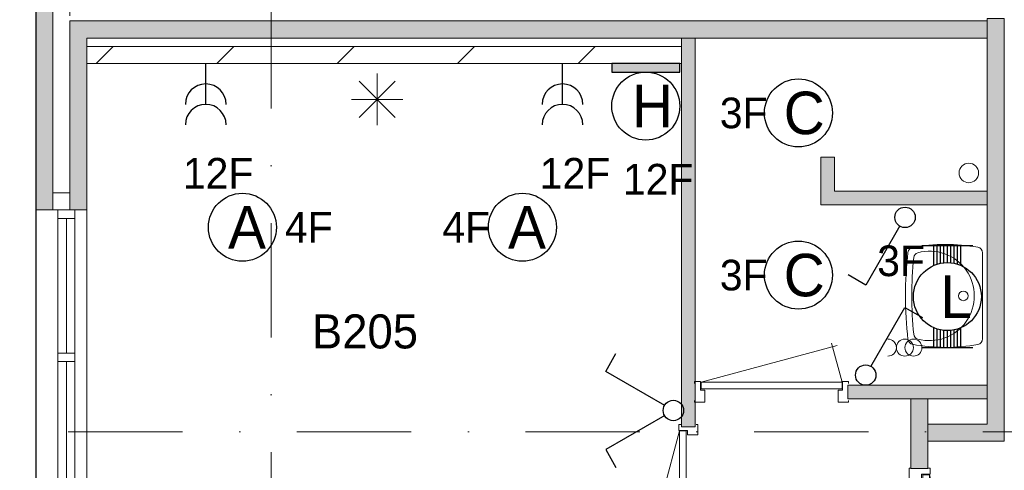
# Model space of a CAD drawing. Header units: millimetres. Extents: x 84337 to 168437, y -3060 to 56340.
# Tile 14 of 84: x 88040 to 93835, y 14244 to 16892. Entities that reach past the tile are written whole.
import ezdxf
from ezdxf.enums import TextEntityAlignment as Align
from ezdxf.xclip import XClip

# ---------------------------------------------------------------- set-up
doc = ezdxf.new("R2010")
doc.units = ezdxf.units.MM
doc.header["$PDMODE"] = 3
doc.header["$PDSIZE"] = 1
doc.linetypes.add('DGN4', pattern=[1345.6, 672.8, -336.4, 0, -336.4])
for name, color, linetype in [('14', 7, 'Continuous'), ('16', 7, 'Continuous'), ('17', 7, 'Continuous'), ('18', 7, 'Continuous'), ('19', 7, 'Continuous'), ('30', 7, 'Continuous'), ('32', 7, 'Continuous'), ('33', 7, 'Continuous'), ('40', 7, 'Continuous'), ('48', 7, 'Continuous'), ('5', 7, 'Continuous'), ('56', 7, 'Continuous'), ('58', 7, 'Continuous'), ('62', 7, 'Continuous')]:
    doc.layers.add(name, color=color, linetype=linetype)
doc.styles.add('dgn001', font='dgn001.shx')
doc.styles.add('dgn003', font='dgn003.shx')
doc.styles.get("Standard").update_dxf_attribs({"font": 'arial.ttf'})
doc.dimstyles.get("Standard").update_dxf_attribs({"dimtxt": 0.18, "dimasz": 0.18, "dimexe": 0.18, "dimexo": 0.0625, "dimgap": 0.09, "dimtad": 0, "dimtih": 1, "dimtoh": 1, "dimdec": 4, "dimzin": 0, "dimdsep": 46, "dimtxsty": 'Standard', "dimcen": 0.09, "dimadec": 0, "dimazin": 0, "dimtfac": 1, "dimtdec": 4, "dimtofl": 0, "dimtmove": 0, "dimatfit": 3, "dimfxl": 1, "dimtolj": 1, "dimtzin": 0, "dimarcsym": 0})

# ---------------------------------------------------------------- blocks, each defined once
blk = doc.blocks.new('EA914')
at = {"layer": '18'}
blk.add_hatch(color=3, dxfattribs=at).paths.add_polyline_path([(-200, -50), (200, -50), (200, 0), (-200, 0)])
at = {"layer": '18', "color": 3, "linetype": 'Continuous', "lineweight": 30, "flags": 128}
blk.add_lwpolyline([(-200, -50), (200, -50), (200, 0), (-200, 0), (-200, -50)], dxfattribs=at)
at = {"layer": '18', "color": 3, "linetype": 'Continuous', "lineweight": 30}
blk.add_circle((0, -250), 200, dxfattribs=at)
at = {"layer": '18', "color": 2, "linetype": 'Continuous', "lineweight": 13, "style": 'dgn001'}
blk.add_text('H', height=249.99, dxfattribs=at).set_placement((39.655, -250.005), align=Align.MIDDLE_CENTER)
at = {"layer": '18', "color": 1, "linetype": 'Continuous', "lineweight": 13, "style": 'dgn001'}
blk.add_text('12F', height=180, dxfattribs=at).set_placement((72.99, -590), align=Align.TOP_CENTER)
blk = doc.blocks.new('EC6304')
at = {"layer": '18', "color": 3, "linetype": 'Continuous', "lineweight": 30}
blk.add_circle((0, 0), 200, dxfattribs=at)
at = {"layer": '18', "color": 2, "linetype": 'Continuous', "lineweight": 13, "style": 'dgn001'}
blk.add_text('C', height=250, dxfattribs=at).set_placement((33.8, 0), align=Align.MIDDLE_CENTER)
at = {"layer": '18', "color": 1, "linetype": 'Continuous', "lineweight": 13, "style": 'dgn001'}
blk.add_text('3F', height=180, dxfattribs=at).set_placement((-182, 0), align=Align.MIDDLE_RIGHT)
blk = doc.blocks.new('EC6305')
at = {"layer": '18', "color": 3, "linetype": 'Continuous', "lineweight": 30}
blk.add_circle((0, 0), 200, dxfattribs=at)
at = {"layer": '18', "color": 2, "linetype": 'Continuous', "lineweight": 13, "style": 'dgn001'}
blk.add_text('C', height=250, dxfattribs=at).set_placement((33.8, 0), align=Align.MIDDLE_CENTER)
at = {"layer": '18', "color": 1, "linetype": 'Continuous', "lineweight": 13, "style": 'dgn001'}
blk.add_text('3F', height=180, dxfattribs=at).set_placement((-182, 0), align=Align.MIDDLE_RIGHT)
blk = doc.blocks.new('EC6310')
at = {"layer": '18', "color": 3, "linetype": 'Continuous', "lineweight": 30}
blk.add_circle((-0.015, 0), 200, dxfattribs=at)
at = {"layer": '18', "color": 2, "linetype": 'Continuous', "lineweight": 13, "style": 'dgn001'}
blk.add_text('A', height=249.99, dxfattribs=at).set_placement((26.855, -0.005), align=Align.MIDDLE_CENTER)
at = {"layer": '18', "color": 1, "linetype": 'Continuous', "lineweight": 13, "style": 'dgn001'}
blk.add_text('4F', height=180, dxfattribs=at).set_placement((249.98, 0), align=Align.MIDDLE_LEFT)
blk = doc.blocks.new('EC6311')
at = {"layer": '18', "color": 3, "linetype": 'Continuous', "lineweight": 30}
blk.add_circle((-0.015, 0), 200, dxfattribs=at)
at = {"layer": '18', "color": 2, "linetype": 'Continuous', "lineweight": 13, "style": 'dgn001'}
blk.add_text('A', height=249.99, dxfattribs=at).set_placement((26.855, -0.005), align=Align.MIDDLE_CENTER)
at = {"layer": '18', "color": 1, "linetype": 'Continuous', "lineweight": 13, "style": 'dgn001'}
blk.add_text('4F', height=180, dxfattribs=at).set_placement((-190.49, 0), align=Align.MIDDLE_RIGHT)
blk = doc.blocks.new('EA35')
at = {"layer": '18', "color": 3, "linetype": 'Continuous', "lineweight": 30}
for p, q in [((-150, 300), (150, 300)), ((-80, 182), (-80, 300)), ((-60, 190), (-60, 300)), ((-40, 194), (-40, 300)), ((-20, 200), (-20, 300)), ((0, 200), (0, 300)), ((20, 200), (20, 300)), ((40, 194), (40, 300)), ((60, 190), (60, 300)), ((80, 182), (80, 300)), ((-80, -300), (-80, -182)), ((-60, -300), (-60, -190)), ((-40, -300), (-40, -196)), ((-20, -300), (-20, -200)), ((0, -300), (0, -200)), ((20, -300), (20, -200)), ((40, -300), (40, -196)), ((60, -300), (60, -190)), ((80, -300), (80, -182)), ((-150, -300), (150, -300))]:
    blk.add_line(p, q, dxfattribs=at)
blk.add_circle((0, -0.5), 200, dxfattribs=at)
at = {"layer": '18', "color": 1, "linetype": 'Continuous', "lineweight": 0, "style": 'dgn001'}
blk.add_text('3F', height=180, dxfattribs=at).set_placement((-131.96, 300), align=Align.TOP_RIGHT)
at = {"layer": '18', "color": 2, "linetype": 'Continuous', "lineweight": 13, "style": 'dgn001'}
blk.add_text('L', height=249.99, dxfattribs=at).set_placement((50.995, -1.005), align=Align.MIDDLE_CENTER)
blk = doc.blocks.new('AnonymousCell14')
at = {"layer": '18', "color": 3, "linetype": 'Continuous', "lineweight": 0, "flags": 128}
blk.add_lwpolyline([(-100, 49.5, -0.99989), (-100, -50.5)], format="xyb", dxfattribs=at)
at = {"layer": '18', "color": 3, "linetype": 'Continuous', "lineweight": 0}
for centre in [(0, -0.5), (50, -0.5)]:
    blk.add_circle(centre, 50, dxfattribs=at)
blk = doc.blocks.new('EL114')
at = {"layer": '16', "color": 3, "linetype": 'Continuous', "lineweight": 30}
blk.add_line((0, -240), (0, 0), dxfattribs=at)
for centre in [(0, -240), (0, -360)]:
    blk.add_arc(centre, 120, 0, 180, dxfattribs=at)
at = {"layer": '16', "color": 2, "linetype": 'Continuous', "lineweight": 13, "style": 'dgn001'}
blk.add_text('12F', height=180, dxfattribs=at).set_placement((73, -555), align=Align.TOP_CENTER)
blk = doc.blocks.new('EL115')
at = {"layer": '16', "color": 3, "linetype": 'Continuous', "lineweight": 30}
blk.add_line((0, -240), (0, 0), dxfattribs=at)
for centre in [(0, -240), (0, -360)]:
    blk.add_arc(centre, 120, 0, 180, dxfattribs=at)
at = {"layer": '16', "color": 2, "linetype": 'Continuous', "lineweight": 13, "style": 'dgn001'}
blk.add_text('12F', height=180, dxfattribs=at).set_placement((73, -555), align=Align.TOP_CENTER)
blk = doc.blocks.new('EH028')
at = {"layer": '19', "color": 3, "linetype": 'Continuous', "lineweight": 30}
for p, q in [((-30, -50), (-230, -398)), ((-230, -398), (-335, -338))]:
    blk.add_line(p, q, dxfattribs=at)
blk.add_circle((0, 0), 60, dxfattribs=at)
blk = doc.blocks.new('EH029')
at = {"layer": '19', "color": 3, "linetype": 'Continuous', "lineweight": 30}
for p, q in [((30, 50), (230, 398)), ((230, 398), (335, 338))]:
    blk.add_line(p, q, dxfattribs=at)
blk.add_circle((0, 0), 60, dxfattribs=at)
blk = doc.blocks.new('EH67')
at = {"layer": '19', "color": 3, "linetype": 'Continuous', "lineweight": 30}
for p, q in [((-398, 230), (-338, 335)), ((-50, 30), (-398, 230)), ((-50, -30), (-398, -230)), ((-398, -230), (-338, -335))]:
    blk.add_line(p, q, dxfattribs=at)
blk.add_circle((0, 0), 60, dxfattribs=at)
blk = doc.blocks.new('WT0151')
at = {"layer": '40', "color": 7, "linetype": 'Continuous', "lineweight": 0}
blk.add_line((-20, 253.2), (-20, -253.2), dxfattribs=at)
blk.add_circle((-133.3, 0), 28.1, dxfattribs=at)
for centre, radius, start, end in [((-236.5, -765.8), 1068.4, 79.79831, 100.55139), ((1669.4, 0), 2143.7, 173.14249, 186.85751), ((-426.2, 252), 33, 100.34551, 173.14249), ((-392.2, 222.2), 33, 105.13334, 173.95824), ((-332.1, 0), 263.1, 254.86666, 105.13334), ((-53, 253.2), 33, 0, 79.99733), ((1706.8, 0), 2143.7, 173.95824, 186.04176), ((-392.2, -222.2), 33, 186.04176, 254.86666), ((-426.2, -252), 33, 186.85751, 259.65449), ((-236.5, 765.8), 1068.4, 259.44861, 280.20169), ((-53, -253.2), 33, 280.00267, 0)]:
    blk.add_arc(centre, radius, start, end, dxfattribs=at)
blk = doc.blocks.new('830R10154')
at = {"layer": '33', "color": 1, "linetype": 'Continuous', "lineweight": 0}
for p, q in [((108, 868), (322.82, 66.28)), ((108, 38), (336.87, 99.32))]:
    blk.add_line(p, q, dxfattribs=at)
at = {"layer": '33', "color": 92, "linetype": 'Continuous', "lineweight": 13, "true_color": 0x00e100, "flags": 128}
for points in [[(100, 906), (111, 906), (111, 871), (61, 871), (61, 846), (-11, 846), (-11, 906), (0, 906)], [(100, 0), (111, 0), (111, 35), (61, 35), (61, 60), (-11, 60), (-11, 0), (0, 0)]]:
    blk.add_lwpolyline(points, dxfattribs=at)
at = {"layer": '33', "color": 2, "linetype": 'Continuous', "lineweight": 13, "true_color": 0xf0f000, "flags": 128}
blk.add_lwpolyline([(108, 868), (108, 38), (68, 38), (68, 868), (108, 868)], dxfattribs=at)
blk = doc.blocks.new('830R10155')
at = {"layer": '33', "color": 1, "linetype": 'Continuous', "lineweight": 0}
for p, q in [((-868, 108), (-66.28, 322.82)), ((-38, 108), (-99.32, 336.87))]:
    blk.add_line(p, q, dxfattribs=at)
at = {"layer": '33', "color": 92, "linetype": 'Continuous', "lineweight": 13, "true_color": 0x00e100, "flags": 128}
for points in [[(-906, 100), (-906, 111), (-871, 111), (-871, 61), (-846, 61), (-846, -11), (-906, -11), (-906, 0)], [(0, 100), (0, 111), (-35, 111), (-35, 61), (-60, 61), (-60, -11), (0, -11), (0, 0)]]:
    blk.add_lwpolyline(points, dxfattribs=at)
at = {"layer": '33', "color": 2, "linetype": 'Continuous', "lineweight": 13, "true_color": 0xf0f000, "flags": 128}
blk.add_lwpolyline([(-868, 108), (-38, 108), (-38, 68), (-868, 68), (-868, 108)], dxfattribs=at)
blk = doc.blocks.new('930L0952')
at = {"layer": '33', "color": 1, "linetype": 'Continuous', "lineweight": 0}
for p, q in [((-98, -38), (-338.7, -936.31)), ((-98, -968), (-353.44, -899.56))]:
    blk.add_line(p, q, dxfattribs=at)
at = {"layer": '33', "color": 92, "linetype": 'Continuous', "lineweight": 13, "true_color": 0x00e100, "flags": 128}
for points in [[(-90, 0), (-101, 0), (-101, -35), (-51, -35), (-51, -60), (11, -60), (11, 0), (0, 0)], [(-90, -1006), (-101, -1006), (-101, -971), (-51, -971), (-51, -946), (11, -946), (11, -1006), (0, -1006)]]:
    blk.add_lwpolyline(points, dxfattribs=at)
at = {"layer": '33', "color": 2, "linetype": 'Continuous', "lineweight": 13, "true_color": 0xf0f000, "flags": 128}
blk.add_lwpolyline([(-98, -968), (-98, -38), (-58, -38), (-58, -968), (-98, -968)], dxfattribs=at)
blk = doc.blocks.new('_DotSmall')
at = {"color": 0, "linetype": 'ByBlock', "const_width": 0.5}
blk.add_lwpolyline([(-0.0625, 0, 1), (0.0625, 0, 1)], format="xyb", close=True, dxfattribs=at)
blk = doc.blocks.new('*D7991')
at = {"layer": '58', "color": 3, "linetype": 'Continuous', "lineweight": 0, "transparency": 16777216}
for p, q in [((3314.8, 10207.8), (2234.8, 10207.8)), ((3314.8, 10207.8), (3764.8, 10207.8)), ((3764.8, 10207.8), (4844.8, 10207.8))]:
    blk.add_line(p, q, dxfattribs=at)
at = {"layer": 'Defpoints', "color": 0, "linetype": 'Continuous', "transparency": 16777216}
for p in [(3314.8, 12637.8), (3764.8, 12637.8), (3764.8, 10207.8)]:
    blk.add_point(p, dxfattribs=at)
at = {"layer": '58', "color": 3, "linetype": 'Continuous', "lineweight": 0, "transparency": 16777216, "xscale": 1080, "yscale": 1080, "zscale": 1080}
blk.add_blockref('_DotSmall', (3314.8, 10207.8), dxfattribs=at)
at = {"layer": '58', "color": 3, "linetype": 'Continuous', "lineweight": 0, "transparency": 16777216, "xscale": 1080, "yscale": 1080, "zscale": 1080, "rotation": 180}
blk.add_blockref('_DotSmall', (3764.8, 10207.8), dxfattribs=at)
at = {"layer": '58', "color": 3, "linetype": 'Continuous', "lineweight": 0, "transparency": 16777216, "insert": (3539.8, 10409.9), "char_height": 200, "attachment_point": 5, "style": 'dgn003'}
blk.add_mtext('\\A1;450', dxfattribs=at)
blk = doc.blocks.new('*D7992')
at = {"layer": '58', "color": 3, "linetype": 'Continuous', "lineweight": 0, "transparency": 16777216}
blk.add_line((5364.8, 10207.8), (3764.8, 10207.8), dxfattribs=at)
at = {"layer": 'Defpoints', "color": 0, "linetype": 'Continuous', "transparency": 16777216}
for p in [(3764.8, 12637.8), (5364.8, 12637.8), (3764.8, 10207.8)]:
    blk.add_point(p, dxfattribs=at)
at = {"layer": '58', "color": 3, "linetype": 'Continuous', "lineweight": 0, "transparency": 16777216, "xscale": 1080, "yscale": 1080, "zscale": 1080, "rotation": 180}
blk.add_blockref('_DotSmall', (3764.8, 10207.8), dxfattribs=at)
at = {"layer": '58', "color": 3, "linetype": 'Continuous', "lineweight": 0, "transparency": 16777216, "xscale": 1080, "yscale": 1080, "zscale": 1080}
blk.add_blockref('_DotSmall', (5364.8, 10207.8), dxfattribs=at)
at = {"layer": '58', "color": 3, "linetype": 'Continuous', "lineweight": 0, "transparency": 16777216, "insert": (4564.8, 10409.9), "char_height": 200, "attachment_point": 5, "style": 'dgn003'}
blk.add_mtext('\\A1;1600', dxfattribs=at)
blk = doc.blocks.new('EAE683')
at = {"layer": '5', "color": 3, "linetype": 'Continuous', "lineweight": 0}
for p, q in [((0, -151.5), (0, 151.5)), ((106.04, -106.05), (-106.06, 106.05)), ((-106.06, -106.05), (106.04, 106.05)), ((-151.5, 0), (151.5, 0))]:
    blk.add_line(p, q, dxfattribs=at)
blk = doc.blocks.new('50E03_329_B02 - Default')
at = {"layer": '62'}
for color, points in [(7, [(-1835.24, 16247.77), (-1835.24, 13997.77), (-1935.24, 13997.77), (-1935.24, 16247.77)]), (9, [(-1735.24, 13997.77), (-1635.24, 13997.77), (-1635.24, 15007.77), (3664.76, 15007.77), (3664.76, 15107.77), (-1735.24, 15107.77)]), (7, [(3764.76, 15122.77), (3664.76, 15122.77), (3664.76, 12737.77), (3314.76, 12737.77), (3314.76, 12637.77), (3764.76, 12637.77)]), (9, [(1944.76, 15007.77), (1944.76, 12722.77), (1864.76, 12722.77), (1864.76, 15007.77)]), (9, [(2764.76, 14307.77), (2684.76, 14307.77), (2684.76, 14027.77), (3664.76, 14027.77), (3664.76, 14107.77), (2764.76, 14107.77)]), (9, [(2844.76, 12967.77), (2844.76, 12887.77), (3664.76, 12887.77), (3664.76, 12967.77)]), (7, [(3214.76, 12887.77), (3214.76, 12477.77), (3314.76, 12477.77), (3314.76, 12887.77)])]:
    blk.add_hatch(color=color, dxfattribs=at).paths.add_polyline_path(points)
at = {"layer": '16', "color": 92, "linetype": 'Continuous', "lineweight": 0, "true_color": 0x00e100, "flags": 128}
for points in [[(-1635.24, 15007.77), (-1635.24, 13997.77), (-1935.24, 13997.77), (-1935.24, 16247.77), (-1635.24, 16247.77), (-1635.24, 15237.77)], [(-1735.24, 15107.77), (-1735.24, 14097.77), (-1835.24, 14097.77), (-1835.24, 16147.77), (-1735.24, 16147.77), (-1735.24, 15137.77)], [(3764.76, 15122.77), (3764.76, 12637.77), (3314.76, 12637.77), (3314.76, 12737.77), (3664.76, 12737.77), (3664.76, 15122.77), (3764.76, 15122.77)], [(1944.76, 12722.77), (1944.76, 15007.77), (1864.76, 15007.77), (1864.76, 12722.77), (1944.76, 12722.77)], [(3664.76, 14107.77), (2764.76, 14107.77), (2764.76, 14307.77), (2684.76, 14307.77), (2684.76, 14027.77), (3664.76, 14027.77), (3664.76, 14107.77)], [(3664.76, 12967.77), (3664.76, 12887.77), (2844.76, 12887.77), (2844.76, 12967.77), (3664.76, 12967.77)], [(3314.76, 12887.77), (3314.76, 12477.77), (3214.76, 12477.77), (3214.76, 12887.77), (3314.76, 12887.77)]]:
    blk.add_lwpolyline(points, dxfattribs=at)
at = {"layer": '17', "color": 92, "linetype": 'Continuous', "lineweight": 0, "true_color": 0x00e100, "flags": 128}
blk.add_lwpolyline([(-1635.24, 15007.77), (3664.76, 15007.77), (3664.76, 15107.77), (-1735.24, 15107.77)], dxfattribs=at)
at = {"layer": '30', "color": 3, "linetype": 'Continuous', "lineweight": 0}
for p, q in [((-1735.24, 14097.77), (-1835.24, 14097.77)), ((-1635.24, 13997.77), (-1635.24, 11447.77))]:
    blk.add_line(p, q, dxfattribs=at)
at = {"layer": '32', "color": 3, "linetype": 'Continuous', "lineweight": 0}
for p, q in [((-1805.24, 11497.77), (-1805.24, 13947.77)), ((-1805.24, 13947.77), (-1705.24, 13947.77)), ((-1755.24, 13947.77), (-1755.24, 13156.1)), ((-1705.24, 13947.77), (-1705.24, 11447.77)), ((-1755.24, 13106.1), (-1755.24, 12339.43))]:
    blk.add_line(p, q, dxfattribs=at)
at = {"layer": '32', "color": 3, "linetype": 'Continuous', "lineweight": 0, "flags": 128}
for points in [[(-1705.24, 13997.77), (-1705.24, 13947.77), (-1805.24, 13947.77), (-1805.24, 13997.77), (-1705.24, 13997.77)], [(-1705.24, 13156.1), (-1705.24, 13106.1), (-1805.24, 13106.1), (-1805.24, 13156.1), (-1705.24, 13156.1)]]:
    blk.add_lwpolyline(points, dxfattribs=at)
at = {"layer": '40', "color": 3, "linetype": 'Continuous', "lineweight": 0}
blk.add_circle((3556.16, 14214.53), 57.46, dxfattribs=at)
at = {"layer": '56', "color": 3, "linetype": 'DGN4', "lineweight": 0}
for p, q in [((-550.24, 50407.77), (-550.24, 1407.77)), ((51564.76, 12692.77), (-3435.24, 12692.77))]:
    blk.add_line(p, q, dxfattribs=at)
at = {"layer": '62', "color": 7, "linetype": 'Continuous', "lineweight": 0, "flags": 128}
for points in [[(-1835.24, 16247.77), (-1835.24, 13997.77), (-1935.24, 13997.77), (-1935.24, 16247.77), (-1835.24, 16247.77)], [(3764.76, 15122.77), (3664.76, 15122.77), (3664.76, 12737.77), (3314.76, 12737.77), (3314.76, 12637.77), (3764.76, 12637.77), (3764.76, 15122.77)], [(3214.76, 12887.77), (3214.76, 12477.77), (3314.76, 12477.77), (3314.76, 12887.77), (3214.76, 12887.77)]]:
    blk.add_lwpolyline(points, dxfattribs=at)
at = {"layer": '62', "color": 9, "linetype": 'Continuous', "lineweight": 0, "flags": 128}
for points in [[(-1735.24, 13997.77), (-1635.24, 13997.77), (-1635.24, 15007.77), (3664.76, 15007.77), (3664.76, 15107.77), (-1735.24, 15107.77), (-1735.24, 13997.77)], [(1944.76, 15007.77), (1944.76, 12722.77), (1864.76, 12722.77), (1864.76, 15007.77), (1944.76, 15007.77)], [(2764.76, 14307.77), (2684.76, 14307.77), (2684.76, 14027.77), (3664.76, 14027.77), (3664.76, 14107.77), (2764.76, 14107.77), (2764.76, 14307.77)], [(2844.76, 12967.77), (2844.76, 12887.77), (3664.76, 12887.77), (3664.76, 12967.77), (2844.76, 12967.77)]]:
    blk.add_lwpolyline(points, dxfattribs=at)
at = {"color": 7, "linetype": 'Continuous', "lineweight": 0}
for name, p in [('WT0151', (3656.9, 13491.91)), ('830R10155', (2847.84, 12877.59)), ('930L0952', (1950.73, 12736)), ('830R10154', (3216.66, 11573.06))]:
    blk.add_blockref(name, p, dxfattribs=at)
at = {"layer": '48', "color": 7, "linetype": 'Continuous', "lineweight": 0, "style": 'dgn003'}
blk.add_text('B205', height=200, dxfattribs=at).set_placement((1.96, 13283.1), align=Align.MIDDLE_CENTER)
at = {"layer": '58', "color": 3, "linetype": 'Continuous', "lineweight": 0}
for p1, picture, middle in [((3314.76, 12637.77), '*D7991', (3539.76, 10409.88)), ((5364.76, 12637.77), '*D7992', (4564.76, 10409.88))]:
    dim = blk.add_linear_dim(base=(3764.76, 10207.77), p1=p1, p2=(3764.76, 12637.77), dimstyle='Standard', override={"dimscale": 1, "dimtxt": 200, "dimasz": 1080, "dimexe": 0, "dimexo": 0, "dimgap": 100, "dimtad": 1, "dimjust": 0, "dimtih": 0, "dimtoh": 0, "dimdec": 0, "dimlfac": 1, "dimzin": 11, "dimdsep": 46, "dimlunit": 2, "dimpost": '<>', "dimtxsty": 'dgn003', "dimblk1": 'DotSmall', "dimblk2": 'DotSmall', "dimsah": 1, "dimcen": 0, "dimse1": 1, "dimse2": 1, "dimclrd": 3, "dimclre": 3, "dimclrt": 3, "dimtol": 0, "dimtix": 1, "dimtofl": 1, "dimatfit": 3, "dimfrac": 1, "dimtolj": 1, "dimlwd": 0, "dimlwe": 0}, dxfattribs=at)
    dim.commit()
    dim.dimension.update_dxf_attribs({"geometry": picture, "text_midpoint": middle})

msp = doc.modelspace()

# ---------------------------------------------------------------- hatches: boundary and pattern name
at = {"layer": '14', "linetype": 'Continuous', "lineweight": 0}
h = msp.add_hatch(dxfattribs=at)
h.set_pattern_fill('DGN_EZ7', color=2, scale=100, style=0, pattern_type=2)
h.set_pattern_definition([(45, (-519.83, -58), (4e-14, 709), [])])
h.paths.add_polyline_path([(91935.19, 16634.49), (88435.19, 16634.49), (88435.19, 16734.49), (91935.19, 16734.49)])

# ---------------------------------------------------------------- linework, layer by layer
at = {"layer": '14', "color": 3, "linetype": 'CONTINUOUS', "lineweight": 0}
for p, q in [((91935.19, 16734.49), (88435.19, 16734.49)), ((88435.19, 16734.49), (88435.19, 16684.49)), ((91935.19, 16734.49), (91935.19, 16684.49)), ((88435.19, 16634.49), (88435.19, 16684.49)), ((91935.19, 16634.49), (88435.19, 16634.49)), ((91935.19, 16634.49), (91935.19, 16684.49))]:
    msp.add_line(p, q, dxfattribs=at)

# ---------------------------------------------------------------- block references
ref = msp.add_blockref('50E03_329_B02 - Default', (90070.43, 1776.72))
XClip(ref).set_block_clipping_path([(-1935.24, 2907.77), (50064.76, 48907.77)])
at = {"color": 1, "linetype": 'Continuous', "lineweight": 0}
for name, p in [('EL115', (89135.19, 16634.49)), ('EL114', (91235.19, 16634.49)), ('EA914', (91725.19, 16634.49)), ('EAE683', (90144.28, 16424.01)), ('EC6304', (92623.73, 16344.13)), ('EC6310', (89351.23, 15671.91)), ('EC6311', (90999.19, 15671.91)), ('EH028', (93250.86, 15730.31)), ('EC6305', (92623.73, 15390.98)), ('EA35', (93500.05, 15264.84)), ('EH029', (93019.36, 14803.2)), ('AnonymousCell14', (93250.05, 14964.84)), ('EH67', (91887.37, 14594.82))]:
    msp.add_blockref(name, p, dxfattribs=at)

doc.saveas('drawing.dxf')
